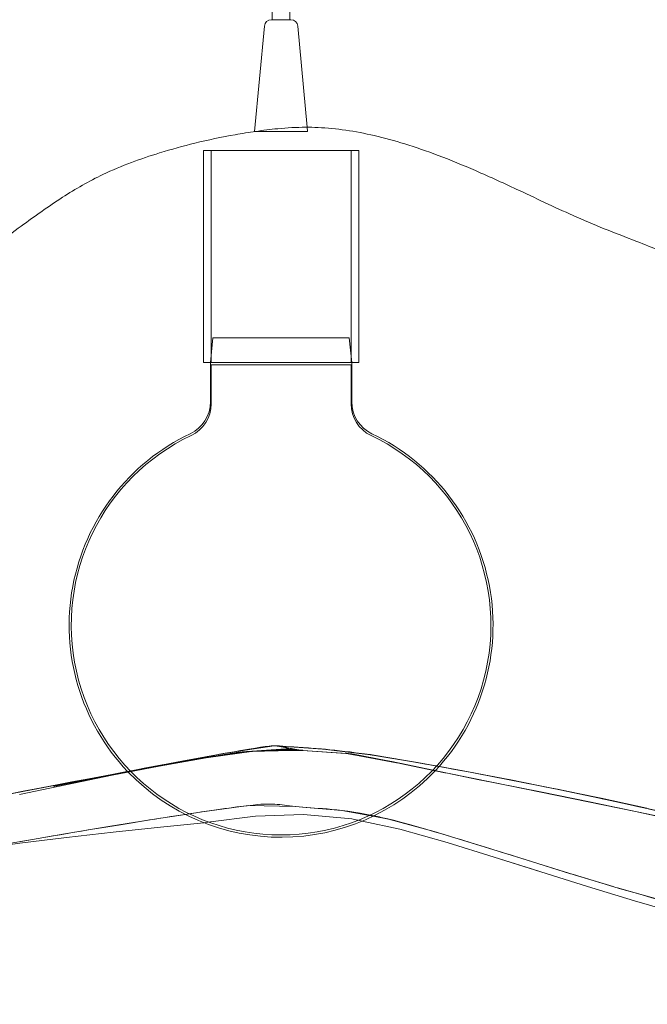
# Model space of a CAD drawing. Header units: millimetres. Extents: x -104 to 756, y 849 to 2131.
# Tile 3 of 5: x 142 to 319, y 852 to 1131. Entities that reach past the tile are written whole.
import ezdxf

# ---------------------------------------------------------------- set-up
doc = ezdxf.new("R2010")
doc.units = ezdxf.units.MM

# ---------------------------------------------------------------- blocks, each defined once
blk = doc.blocks.new('A$C293D20A0')
at = {"color": 0, "linetype": 'Continuous', "lineweight": 0}
for p, q in [((-56.37, -65.52), (-56.37, 934.42)), ((-51.37, -65.52), (-51.37, 934.42)), ((-56.62, -65.52), (-51.12, -65.52)), ((-58.61, -67.34), (-61.37, -97.14)), ((-49.12, -67.34), (-46.48, -95.95)), ((-61.37, -97.14), (-61.11, -97.14)), ((-61.11, -97.14), (-46.37, -97.14)), ((-46.48, -95.95), (-46.37, -97.14)), ((-31.87, -102.52), (-75.87, -102.52)), ((-75.87, -162.52), (-75.87, -102.52)), ((-73.67, -162.52), (-73.67, -102.52)), ((-34.07, -162.52), (-34.07, -102.52)), ((-31.87, -162.52), (-31.87, -102.52)), ((-73.17, -155.52), (-73.87, -162.52)), ((-73.17, -155.52), (-34.57, -155.52)), ((-34.57, -155.52), (-33.87, -162.52)), ((-75.87, -162.52), (-31.87, -162.52)), ((-73.87, -173.66), (-73.87, -162.52)), ((-34.07, -163.22), (-73.67, -163.22)), ((-73.67, -174.25), (-73.67, -163.22)), ((-34.07, -174.25), (-34.07, -163.22)), ((-33.87, -173.66), (-33.87, -162.52)), ((-69.03, -273.03), (-81.99, -275.4)), ((-66.57, -272.91), (-79.69, -275.13)), ((-66.49, -272.9), (-79.62, -275.12)), ((-66.41, -272.9), (-79.54, -275.1)), ((-66.32, -272.89), (-79.46, -275.09)), ((-66.24, -272.88), (-79.39, -275.08)), ((-66.15, -272.88), (-79.31, -275.06)), ((-66.07, -272.87), (-79.23, -275.05)), ((-65.98, -272.86), (-79.16, -275.04)), ((-65.9, -272.86), (-79.08, -275.02)), ((-65.81, -272.85), (-79, -275.01)), ((-65.72, -272.84), (-78.93, -275)), ((-65.64, -272.84), (-78.85, -274.98)), ((-65.55, -272.83), (-78.77, -274.97)), ((-65.47, -272.82), (-78.69, -274.95)), ((-65.38, -272.82), (-78.62, -274.94)), ((-65.29, -272.81), (-78.54, -274.93)), ((-65.21, -272.8), (-78.46, -274.91)), ((-65.12, -272.8), (-78.38, -274.9)), ((-65.03, -272.79), (-78.31, -274.88)), ((-64.95, -272.78), (-78.23, -274.87)), ((-64.86, -272.78), (-78.15, -274.85)), ((-64.78, -272.77), (-78.07, -274.84)), ((-64.69, -272.76), (-78, -274.83)), ((-64.6, -272.76), (-77.92, -274.81)), ((-64.52, -272.75), (-77.84, -274.8)), ((-64.43, -272.74), (-77.76, -274.79)), ((-64.35, -272.74), (-77.69, -274.77)), ((-64.26, -272.73), (-77.61, -274.76)), ((-64.18, -272.73), (-77.54, -274.75)), ((-64.1, -272.72), (-77.46, -274.73)), ((-64.01, -272.71), (-77.38, -274.72)), ((-63.93, -272.71), (-77.31, -274.71)), ((-63.85, -272.7), (-77.23, -274.69)), ((-63.77, -272.69), (-77.16, -274.68)), ((-63.68, -272.69), (-77.09, -274.67)), ((-63.6, -272.68), (-77.01, -274.66)), ((-63.52, -272.68), (-76.94, -274.65)), ((-63.44, -272.67), (-76.87, -274.63)), ((-63.36, -272.67), (-76.79, -274.62)), ((-63.28, -272.66), (-76.72, -274.61)), ((-63.21, -272.66), (-76.65, -274.6)), ((-63.13, -272.65), (-76.58, -274.59)), ((-76.58, -274.59), (-63.21, -272.66)), ((-76.51, -274.58), (-63.13, -272.65)), ((-76.22, -274.54), (-63.28, -272.66)), ((-76.08, -274.52), (-66.57, -272.91)), ((-76, -274.51), (-66.49, -272.9)), ((-75.95, -274.5), (-63.36, -272.67)), ((-75.92, -274.5), (-66.41, -272.9)), ((-75.84, -274.48), (-66.32, -272.89)), ((-75.77, -274.47), (-66.24, -272.88)), ((-75.72, -274.47), (-63.44, -272.67)), ((-75.7, -274.46), (-66.15, -272.88)), ((-75.63, -274.45), (-66.07, -272.87)), ((-75.56, -274.44), (-65.98, -272.86)), ((-75.53, -274.44), (-63.52, -272.68)), ((-75.5, -274.43), (-65.9, -272.86)), ((-75.44, -274.42), (-65.81, -272.85)), ((-75.38, -274.42), (-65.72, -272.84)), ((-75.36, -274.41), (-63.6, -272.68)), ((-75.32, -274.41), (-65.64, -272.84)), ((-75.27, -274.4), (-65.55, -272.83)), ((-75.22, -274.39), (-63.68, -272.69)), ((-75.22, -274.39), (-65.47, -272.82)), ((-75.17, -274.39), (-65.38, -272.82)), ((-75.13, -274.38), (-65.29, -272.81)), ((-75.11, -274.38), (-63.77, -272.69)), ((-61.56, -272.59), (-75.09, -274.45)), ((-75.09, -274.37), (-65.21, -272.8)), ((-75.05, -274.37), (-65.12, -272.8)), ((-75.01, -274.36), (-63.85, -272.7)), ((-75.01, -274.36), (-65.03, -272.79)), ((-74.98, -274.36), (-64.95, -272.78)), ((-74.95, -274.35), (-64.86, -272.78)), ((-74.94, -274.35), (-63.93, -272.71)), ((-74.92, -274.35), (-64.78, -272.77)), ((-74.9, -274.35), (-64.69, -272.76)), ((-74.89, -274.34), (-64.01, -272.71)), ((-74.88, -274.34), (-64.6, -272.76)), ((-74.87, -274.34), (-64.52, -272.75)), ((-74.86, -274.34), (-64.1, -272.72)), ((-74.85, -274.34), (-64.43, -272.74)), ((-74.84, -274.34), (-64.26, -272.73)), ((-74.84, -274.34), (-64.18, -272.73)), ((-74.84, -274.34), (-64.35, -272.74)), ((-55.85, -271.01), (-69.03, -273.03)), ((-51.29, -271.76), (-64.86, -272.78)), ((-64.78, -272.77), (-64.86, -272.78)), ((-51.2, -271.77), (-64.78, -272.77)), ((-64.78, -272.77), (-64.05, -272.72)), ((-64.69, -272.76), (-64.78, -272.77)), ((-51.1, -271.79), (-64.69, -272.76)), ((-64.69, -272.76), (-63.52, -272.68)), ((-64.6, -272.76), (-64.69, -272.76)), ((-51, -271.81), (-64.6, -272.76)), ((-64.6, -272.76), (-63.15, -272.65)), ((-64.52, -272.75), (-64.6, -272.76)), ((-50.91, -271.83), (-64.52, -272.75)), ((-64.52, -272.75), (-62.87, -272.64)), ((-64.43, -272.74), (-64.52, -272.75)), ((-50.81, -271.85), (-64.43, -272.74)), ((-64.43, -272.74), (-62.65, -272.62)), ((-64.35, -272.74), (-64.43, -272.74)), ((-50.72, -271.87), (-64.35, -272.74)), ((-64.35, -272.74), (-62.46, -272.61)), ((-64.26, -272.73), (-64.35, -272.74)), ((-50.63, -271.89), (-64.26, -272.73)), ((-64.26, -272.73), (-62.31, -272.61)), ((-64.18, -272.73), (-64.26, -272.73)), ((-50.53, -271.91), (-64.18, -272.73)), ((-64.18, -272.73), (-62.18, -272.6)), ((-64.1, -272.72), (-64.18, -272.73)), ((-50.44, -271.92), (-64.1, -272.72)), ((-64.1, -272.72), (-62.07, -272.6)), ((-64.01, -272.71), (-64.1, -272.72)), ((-64.05, -272.72), (-51.29, -271.76)), ((-50.35, -271.94), (-64.01, -272.71)), ((-64.01, -272.71), (-61.98, -272.59)), ((-63.93, -272.71), (-64.01, -272.71)), ((-50.25, -271.96), (-63.93, -272.71)), ((-63.93, -272.71), (-61.89, -272.59)), ((-63.85, -272.7), (-63.93, -272.71)), ((-50.16, -271.98), (-63.85, -272.7)), ((-63.85, -272.7), (-61.82, -272.59)), ((-63.77, -272.69), (-63.85, -272.7)), ((-50.07, -271.99), (-63.77, -272.69)), ((-63.77, -272.69), (-61.76, -272.59)), ((-63.68, -272.69), (-63.77, -272.69)), ((-49.98, -272.01), (-63.68, -272.69)), ((-63.68, -272.69), (-61.7, -272.59)), ((-63.6, -272.68), (-63.68, -272.69)), ((-49.89, -272.03), (-63.6, -272.68)), ((-63.6, -272.68), (-61.64, -272.59)), ((-63.52, -272.68), (-63.6, -272.68)), ((-63.52, -272.68), (-51.2, -271.77)), ((-49.8, -272.04), (-63.52, -272.68)), ((-63.52, -272.68), (-61.58, -272.59)), ((-63.44, -272.67), (-63.52, -272.68)), ((-49.72, -272.06), (-63.44, -272.67)), ((-63.44, -272.67), (-61.52, -272.58)), ((-63.36, -272.67), (-63.44, -272.67)), ((-49.63, -272.07), (-63.36, -272.67)), ((-63.36, -272.67), (-61.47, -272.58)), ((-63.28, -272.66), (-63.36, -272.67)), ((-49.54, -272.09), (-63.28, -272.66)), ((-63.28, -272.66), (-61.41, -272.58)), ((-63.21, -272.66), (-63.28, -272.66)), ((-49.46, -272.1), (-63.21, -272.66)), ((-63.21, -272.66), (-61.36, -272.58)), ((-63.13, -272.65), (-63.21, -272.66)), ((-63.15, -272.65), (-51.1, -271.79)), ((-49.37, -272.12), (-63.13, -272.65)), ((-63.13, -272.65), (-61.31, -272.58)), ((-63.05, -272.65), (-63.13, -272.65)), ((-49.29, -272.13), (-63.05, -272.65)), ((-63.05, -272.65), (-61.27, -272.58)), ((-62.98, -272.64), (-63.05, -272.65)), ((-62.98, -272.64), (-61.23, -272.58)), ((-61.6, -272.59), (-62.98, -272.64)), ((-62.9, -272.64), (-62.98, -272.64)), ((-62.9, -272.64), (-61.19, -272.58)), ((-61.6, -272.59), (-62.9, -272.64)), ((-62.83, -272.63), (-62.9, -272.64)), ((-62.87, -272.64), (-51, -271.81)), ((-62.83, -272.63), (-61.15, -272.58)), ((-61.59, -272.59), (-62.83, -272.63)), ((-62.75, -272.63), (-62.83, -272.63)), ((-62.75, -272.63), (-61.11, -272.57)), ((-61.59, -272.59), (-62.75, -272.63)), ((-62.68, -272.63), (-62.75, -272.63)), ((-62.68, -272.63), (-61.08, -272.57)), ((-61.59, -272.59), (-62.68, -272.63)), ((-62.61, -272.62), (-62.68, -272.63)), ((-62.65, -272.62), (-50.91, -271.83)), ((-62.61, -272.62), (-61.06, -272.57)), ((-61.58, -272.59), (-62.61, -272.62)), ((-62.54, -272.62), (-62.61, -272.62)), ((-62.54, -272.62), (-61.03, -272.57)), ((-61.58, -272.59), (-62.54, -272.62)), ((-62.47, -272.61), (-62.54, -272.62)), ((-62.47, -272.61), (-61.01, -272.57)), ((-61.57, -272.59), (-62.47, -272.61)), ((-62.4, -272.61), (-62.47, -272.61)), ((-62.46, -272.61), (-50.81, -271.85)), ((-62.4, -272.61), (-61, -272.57)), ((-61.57, -272.59), (-62.4, -272.61)), ((-62.33, -272.61), (-62.4, -272.61)), ((-62.33, -272.61), (-60.99, -272.57)), ((-61.56, -272.59), (-62.33, -272.61)), ((-62.27, -272.61), (-62.33, -272.61)), ((-62.31, -272.61), (-50.72, -271.87)), ((-48.44, -272.25), (-62.27, -272.61)), ((-62.27, -272.61), (-60.98, -272.57)), ((-62.2, -272.6), (-62.27, -272.61)), ((-48.37, -272.26), (-62.2, -272.6)), ((-62.2, -272.6), (-60.99, -272.57)), ((-62.14, -272.6), (-62.2, -272.6)), ((-62.18, -272.6), (-50.63, -271.89)), ((-48.3, -272.27), (-62.14, -272.6)), ((-62.14, -272.6), (-61.02, -272.57)), ((-62.07, -272.6), (-62.14, -272.6)), ((-62.07, -272.6), (-50.53, -271.91)), ((-48.24, -272.28), (-62.07, -272.6)), ((-62.07, -272.6), (-61.08, -272.57)), ((-62.01, -272.6), (-62.07, -272.6)), ((-48.17, -272.28), (-62.01, -272.6)), ((-62.01, -272.6), (-61.19, -272.58)), ((-61.95, -272.59), (-62.01, -272.6)), ((-61.98, -272.59), (-50.44, -271.92)), ((-48.11, -272.29), (-61.95, -272.59)), ((-61.95, -272.59), (-61.36, -272.58)), ((-61.89, -272.59), (-61.95, -272.59)), ((-61.89, -272.59), (-50.35, -271.94)), ((-48.05, -272.29), (-61.89, -272.59)), ((-61.83, -272.59), (-61.89, -272.59)), ((-61.89, -272.59), (-61.62, -272.59)), ((-61.83, -272.59), (-48.05, -272.29)), ((-61.82, -272.59), (-50.25, -271.96)), ((-61.76, -272.59), (-50.16, -271.98)), ((-61.7, -272.59), (-50.07, -271.99)), ((-61.64, -272.59), (-49.98, -272.01)), ((-61.62, -272.59), (-48.11, -272.29)), ((-61.51, -272.59), (-61.6, -272.59)), ((-61.41, -272.59), (-61.6, -272.59)), ((-61.31, -272.58), (-61.59, -272.59)), ((-61.27, -272.58), (-61.59, -272.59)), ((-61.28, -272.58), (-61.59, -272.59)), ((-61.58, -272.59), (-49.89, -272.03)), ((-61.29, -272.58), (-61.58, -272.59)), ((-61.32, -272.58), (-61.58, -272.59)), ((-61.36, -272.58), (-61.57, -272.59)), ((-61.42, -272.58), (-61.57, -272.59)), ((-47.71, -272.31), (-61.56, -272.59)), ((-61.5, -272.59), (-61.56, -272.59)), ((-61.52, -272.58), (-49.8, -272.04)), ((-49.21, -272.15), (-61.51, -272.59)), ((-48.51, -272.25), (-61.5, -272.59)), ((-61.47, -272.58), (-49.72, -272.06)), ((-48.58, -272.24), (-61.42, -272.58)), ((-61.41, -272.58), (-49.63, -272.07)), ((-49.12, -272.16), (-61.41, -272.59)), ((-61.36, -272.58), (-49.54, -272.09)), ((-48.66, -272.23), (-61.36, -272.58)), ((-61.36, -272.58), (-48.17, -272.28)), ((-48.73, -272.22), (-61.32, -272.58)), ((-61.31, -272.58), (-49.46, -272.1)), ((-49.04, -272.17), (-61.31, -272.58)), ((-48.81, -272.21), (-61.29, -272.58)), ((-48.89, -272.2), (-61.28, -272.58)), ((-61.27, -272.58), (-49.37, -272.12)), ((-48.96, -272.18), (-61.27, -272.58)), ((-61.23, -272.58), (-49.29, -272.13)), ((-61.19, -272.58), (-49.21, -272.15)), ((-61.19, -272.58), (-48.24, -272.28)), ((-61.15, -272.58), (-49.12, -272.16)), ((-61.11, -272.57), (-49.04, -272.17)), ((-61.08, -272.57), (-48.96, -272.18)), ((-61.08, -272.57), (-48.3, -272.27)), ((-61.06, -272.57), (-48.89, -272.2)), ((-61.03, -272.57), (-48.81, -272.21)), ((-61.02, -272.57), (-48.37, -272.26)), ((-61.01, -272.57), (-48.73, -272.22)), ((-61, -272.57), (-48.66, -272.23)), ((-60.99, -272.57), (-48.58, -272.24)), ((-60.99, -272.57), (-48.44, -272.25)), ((-60.98, -272.57), (-48.51, -272.25)), ((-55.84, -271.01), (-55.85, -271.01)), ((-55.84, -271.01), (-55.84, -271.01)), ((-55.79, -271.01), (-55.84, -271.01)), ((-42.42, -271.92), (-55.84, -271.01)), ((-55.73, -271.01), (-55.79, -271.01)), ((-55.68, -271.01), (-55.73, -271.01)), ((-55.62, -271.02), (-55.68, -271.01)), ((-55.56, -271.02), (-55.62, -271.02)), ((-55.5, -271.02), (-55.56, -271.02)), ((-55.5, -271.02), (-42.14, -271.93)), ((-55.44, -271.03), (-55.5, -271.02)), ((-55.37, -271.03), (-55.44, -271.03)), ((-55.31, -271.04), (-55.37, -271.03)), ((-55.24, -271.05), (-55.31, -271.04)), ((-55.17, -271.05), (-55.24, -271.05)), ((-55.1, -271.06), (-55.17, -271.05)), ((-55.03, -271.07), (-55.1, -271.06)), ((-54.96, -271.08), (-55.03, -271.07)), ((-54.89, -271.09), (-54.96, -271.08)), ((-54.81, -271.1), (-54.89, -271.09)), ((-54.74, -271.11), (-54.81, -271.1)), ((-54.66, -271.12), (-54.74, -271.11)), ((-54.58, -271.13), (-54.66, -271.12)), ((-54.5, -271.15), (-54.58, -271.13)), ((-54.42, -271.16), (-54.5, -271.15)), ((-54.34, -271.17), (-54.42, -271.16)), ((-54.26, -271.18), (-54.34, -271.17)), ((-54.17, -271.2), (-54.26, -271.18)), ((-54.09, -271.21), (-54.17, -271.2)), ((-54, -271.23), (-54.09, -271.21)), ((-53.92, -271.24), (-54, -271.23)), ((-53.83, -271.26), (-53.92, -271.24)), ((-53.74, -271.27), (-53.83, -271.26)), ((-53.65, -271.29), (-53.74, -271.27)), ((-53.56, -271.31), (-53.65, -271.29)), ((-53.47, -271.32), (-53.56, -271.31)), ((-53.38, -271.34), (-53.47, -271.32)), ((-53.29, -271.36), (-53.38, -271.34)), ((-53.2, -271.38), (-53.29, -271.36)), ((-53.11, -271.39), (-53.2, -271.38)), ((-53.01, -271.41), (-53.11, -271.39)), ((-52.92, -271.43), (-53.01, -271.41)), ((-52.82, -271.45), (-52.92, -271.43)), ((-52.73, -271.47), (-52.82, -271.45)), ((-52.64, -271.49), (-52.73, -271.47)), ((-52.54, -271.5), (-52.64, -271.49)), ((-52.44, -271.52), (-52.54, -271.5)), ((-52.35, -271.54), (-52.44, -271.52)), ((-52.25, -271.56), (-52.35, -271.54)), ((-52.16, -271.58), (-52.25, -271.56)), ((-52.06, -271.6), (-52.16, -271.58)), ((-51.96, -271.62), (-52.06, -271.6)), ((-51.87, -271.64), (-51.96, -271.62)), ((-51.77, -271.66), (-51.87, -271.64)), ((-51.68, -271.68), (-51.77, -271.66)), ((-47.98, -272.3), (-48.05, -272.29)), ((-47.83, -272.31), (-48.05, -272.29)), ((-47.93, -272.3), (-47.98, -272.3)), ((-47.87, -272.3), (-47.93, -272.3)), ((-47.81, -272.3), (-47.87, -272.3)), ((-34.2, -273.32), (-47.83, -272.31)), ((-47.76, -272.31), (-47.81, -272.3)), ((-47.71, -272.31), (-47.76, -272.31)), ((-33.86, -273.33), (-47.71, -272.31)), ((-29.05, -273.5), (-42.42, -271.92)), ((-42.08, -271.94), (-42.14, -271.93)), ((-42.01, -271.94), (-42.08, -271.94)), ((-42.08, -271.94), (-29.95, -273.38)), ((-28.71, -273.52), (-42.08, -271.94)), ((-41.95, -271.95), (-42.01, -271.94)), ((-42.01, -271.94), (-34.04, -272.89)), ((-28.65, -273.53), (-42.01, -271.94)), ((-41.88, -271.95), (-41.95, -271.95)), ((-41.95, -271.95), (-36.84, -272.56)), ((-28.58, -273.54), (-41.95, -271.95)), ((-41.81, -271.96), (-41.88, -271.95)), ((-41.88, -271.95), (-38.86, -272.31)), ((-28.51, -273.55), (-41.88, -271.95)), ((-41.74, -271.97), (-41.81, -271.96)), ((-41.81, -271.96), (-40.38, -272.13)), ((-28.44, -273.57), (-41.81, -271.96)), ((-41.67, -271.98), (-41.74, -271.97)), ((-41.74, -271.97), (-41.55, -271.99)), ((-28.37, -273.58), (-41.74, -271.97)), ((-41.67, -271.98), (-28.37, -273.58)), ((-41.55, -271.99), (-28.44, -273.57)), ((-40.38, -272.13), (-28.51, -273.55)), ((-38.86, -272.31), (-28.58, -273.54)), ((-36.84, -272.56), (-28.65, -273.53)), ((-35.67, -273.11), (-35.76, -273.1)), ((-22.2, -275.54), (-35.76, -273.1)), ((-34.04, -272.89), (-28.71, -273.52)), ((-81.99, -275.4), (-94.88, -277.81)), ((-80.06, -275.19), (-93.05, -277.59)), ((-79.99, -275.18), (-92.98, -277.58)), ((-92.98, -277.58), (-81.46, -275.45)), ((-79.92, -275.17), (-92.92, -277.57)), ((-92.92, -277.57), (-81.18, -275.4)), ((-79.84, -275.16), (-92.85, -277.55)), ((-92.85, -277.55), (-80.91, -275.35)), ((-79.77, -275.14), (-92.78, -277.54)), ((-92.78, -277.54), (-80.66, -275.31)), ((-79.69, -275.13), (-92.71, -277.53)), ((-92.71, -277.53), (-80.41, -275.26)), ((-79.62, -275.12), (-92.64, -277.51)), ((-92.64, -277.51), (-80.18, -275.22)), ((-79.54, -275.1), (-92.57, -277.5)), ((-92.57, -277.5), (-79.96, -275.18)), ((-79.46, -275.09), (-92.5, -277.49)), ((-92.5, -277.49), (-79.76, -275.14)), ((-79.39, -275.08), (-92.43, -277.47)), ((-92.43, -277.47), (-79.57, -275.11)), ((-79.31, -275.06), (-92.36, -277.46)), ((-92.36, -277.46), (-79.39, -275.08)), ((-79.23, -275.05), (-92.29, -277.44)), ((-92.29, -277.44), (-79.31, -275.06)), ((-79.16, -275.04), (-92.22, -277.43)), ((-92.22, -277.43), (-79.23, -275.05)), ((-79.08, -275.02), (-92.15, -277.41)), ((-92.15, -277.41), (-79.16, -275.04)), ((-79, -275.01), (-92.08, -277.4)), ((-92.08, -277.4), (-79.08, -275.02)), ((-78.93, -275), (-92.01, -277.38)), ((-92.01, -277.38), (-79, -275.01)), ((-78.85, -274.98), (-91.94, -277.37)), ((-91.94, -277.37), (-78.93, -275)), ((-78.77, -274.97), (-91.87, -277.35)), ((-91.87, -277.35), (-78.85, -274.98)), ((-78.69, -274.95), (-91.8, -277.34)), ((-91.8, -277.34), (-78.77, -274.97)), ((-78.62, -274.94), (-91.72, -277.32)), ((-91.72, -277.32), (-78.69, -274.95)), ((-78.15, -274.85), (-91.3, -277.23)), ((-91.3, -277.23), (-78.23, -274.87)), ((-78.07, -274.84), (-91.23, -277.22)), ((-91.23, -277.22), (-78.28, -274.88)), ((-78, -274.83), (-91.16, -277.2)), ((-91.16, -277.2), (-78.43, -274.91)), ((-77.92, -274.81), (-91.09, -277.19)), ((-91.09, -277.19), (-78.64, -274.94)), ((-77.84, -274.8), (-91.02, -277.18)), ((-91.02, -277.18), (-78.91, -274.99)), ((-77.76, -274.79), (-90.95, -277.16)), ((-90.95, -277.16), (-79.24, -275.05)), ((-77.69, -274.77), (-90.88, -277.15)), ((-90.88, -277.15), (-79.64, -275.12)), ((-77.61, -274.76), (-90.81, -277.13)), ((-90.81, -277.13), (-80.11, -275.21)), ((-77.54, -274.75), (-90.74, -277.12)), ((-90.74, -277.12), (-80.66, -275.31)), ((-77.46, -274.73), (-90.67, -277.11)), ((-90.67, -277.11), (-81.29, -275.42)), ((-77.38, -274.72), (-90.6, -277.09)), ((-90.6, -277.09), (-82.01, -275.55)), ((-77.31, -274.71), (-90.53, -277.08)), ((-90.53, -277.08), (-82.84, -275.7)), ((-77.23, -274.69), (-90.46, -277.06)), ((-90.46, -277.06), (-83.76, -275.86)), ((-77.16, -274.68), (-90.39, -277.05)), ((-77.09, -274.67), (-90.32, -277.04)), ((-77.01, -274.66), (-90.26, -277.03)), ((-76.94, -274.65), (-90.19, -277.01)), ((-90.12, -277), (-76.94, -274.65)), ((-88.78, -276.76), (-77.01, -274.66)), ((-75.09, -274.45), (-88.43, -276.81)), ((-87.3, -276.5), (-77.09, -274.67)), ((-85.98, -276.26), (-77.16, -274.68)), ((-84.81, -276.05), (-77.23, -274.69)), ((-83.76, -275.86), (-77.31, -274.71)), ((-82.84, -275.7), (-77.38, -274.72)), ((-82.01, -275.55), (-77.46, -274.73)), ((-81.46, -275.45), (-80.06, -275.19)), ((-81.29, -275.42), (-77.54, -274.75)), ((-81.18, -275.4), (-79.99, -275.18)), ((-80.91, -275.35), (-79.92, -275.17)), ((-80.66, -275.31), (-77.61, -274.76)), ((-80.66, -275.31), (-79.84, -275.16)), ((-80.41, -275.26), (-79.77, -275.14)), ((-80.18, -275.22), (-79.69, -275.13)), ((-80.11, -275.21), (-77.69, -274.77)), ((-79.96, -275.18), (-79.62, -275.12)), ((-79.76, -275.14), (-79.54, -275.1)), ((-79.62, -275.12), (-79.69, -275.13)), ((-79.64, -275.12), (-77.76, -274.79)), ((-79.62, -275.12), (-76.08, -274.52)), ((-79.54, -275.1), (-79.62, -275.12)), ((-79.57, -275.11), (-79.46, -275.09)), ((-79.54, -275.1), (-76, -274.51)), ((-79.46, -275.09), (-79.54, -275.1)), ((-79.46, -275.09), (-75.92, -274.5)), ((-79.39, -275.08), (-79.46, -275.09)), ((-79.39, -275.08), (-75.84, -274.48)), ((-79.31, -275.06), (-79.39, -275.08)), ((-79.39, -275.08), (-79.39, -275.08)), ((-79.31, -275.06), (-75.77, -274.47)), ((-79.23, -275.05), (-79.31, -275.06)), ((-79.24, -275.05), (-77.84, -274.8)), ((-79.23, -275.05), (-75.7, -274.46)), ((-79.16, -275.04), (-79.23, -275.05)), ((-79.16, -275.04), (-75.63, -274.45)), ((-79.08, -275.02), (-79.16, -275.04)), ((-79.08, -275.02), (-75.56, -274.44)), ((-79, -275.01), (-79.08, -275.02)), ((-79, -275.01), (-75.5, -274.43)), ((-78.93, -275), (-79, -275.01)), ((-78.93, -275), (-75.44, -274.42)), ((-78.85, -274.98), (-78.93, -275)), ((-78.91, -274.99), (-77.92, -274.81)), ((-78.85, -274.98), (-75.38, -274.42)), ((-78.77, -274.97), (-78.85, -274.98)), ((-78.77, -274.97), (-75.32, -274.41)), ((-78.69, -274.95), (-78.77, -274.97)), ((-78.69, -274.95), (-75.27, -274.4)), ((-78.62, -274.94), (-78.69, -274.95)), ((-78.64, -274.94), (-78, -274.83)), ((-78.62, -274.94), (-75.22, -274.39)), ((-78.54, -274.93), (-75.17, -274.39)), ((-78.46, -274.91), (-75.13, -274.38)), ((-78.43, -274.91), (-78.07, -274.84)), ((-78.38, -274.9), (-75.09, -274.37)), ((-78.31, -274.88), (-75.05, -274.37)), ((-78.28, -274.88), (-78.15, -274.85)), ((-78.23, -274.87), (-75.01, -274.36)), ((-78.15, -274.85), (-78.23, -274.87)), ((-78.15, -274.85), (-74.98, -274.36)), ((-78.07, -274.84), (-78.15, -274.85)), ((-78.07, -274.84), (-74.95, -274.35)), ((-78, -274.83), (-78.07, -274.84)), ((-78, -274.83), (-74.92, -274.35)), ((-77.92, -274.81), (-78, -274.83)), ((-77.92, -274.81), (-74.9, -274.35)), ((-77.84, -274.8), (-77.92, -274.81)), ((-77.84, -274.8), (-74.88, -274.34)), ((-77.76, -274.79), (-77.84, -274.8)), ((-77.76, -274.79), (-74.87, -274.34)), ((-77.69, -274.77), (-77.76, -274.79)), ((-77.69, -274.77), (-74.85, -274.34)), ((-77.61, -274.76), (-77.69, -274.77)), ((-77.61, -274.76), (-74.84, -274.34)), ((-77.54, -274.75), (-77.61, -274.76)), ((-77.54, -274.75), (-74.84, -274.34)), ((-77.46, -274.73), (-77.54, -274.75)), ((-77.46, -274.73), (-74.84, -274.34)), ((-77.38, -274.72), (-77.46, -274.73)), ((-77.38, -274.72), (-74.86, -274.34)), ((-77.31, -274.71), (-77.38, -274.72)), ((-77.31, -274.71), (-74.89, -274.34)), ((-77.23, -274.69), (-77.31, -274.71)), ((-77.23, -274.69), (-74.94, -274.35)), ((-77.16, -274.68), (-77.23, -274.69)), ((-77.16, -274.68), (-75.01, -274.36)), ((-77.09, -274.67), (-77.16, -274.68)), ((-77.09, -274.67), (-75.11, -274.38)), ((-77.01, -274.66), (-77.09, -274.67)), ((-77.01, -274.66), (-75.22, -274.39)), ((-76.94, -274.65), (-77.01, -274.66)), ((-76.94, -274.65), (-75.36, -274.41)), ((-76.87, -274.63), (-76.94, -274.65)), ((-76.87, -274.63), (-75.53, -274.44)), ((-76.79, -274.62), (-76.87, -274.63)), ((-76.79, -274.62), (-75.72, -274.47)), ((-76.72, -274.61), (-76.79, -274.62)), ((-76.72, -274.61), (-75.95, -274.5)), ((-76.65, -274.6), (-76.72, -274.61)), ((-76.65, -274.6), (-76.22, -274.54)), ((-76.58, -274.59), (-76.65, -274.6)), ((-76.51, -274.58), (-76.58, -274.59)), ((-35.58, -273.13), (-35.67, -273.11)), ((-35.67, -273.11), (-25.21, -275)), ((-22.1, -275.57), (-35.67, -273.11)), ((-35.49, -273.14), (-35.58, -273.13)), ((-35.58, -273.13), (-24.47, -275.14)), ((-34.77, -273.28), (-35.58, -273.13)), ((-35.41, -273.16), (-35.49, -273.14)), ((-35.49, -273.14), (-23.67, -275.29)), ((-34.77, -273.28), (-35.49, -273.14)), ((-35.32, -273.17), (-35.41, -273.16)), ((-35.41, -273.16), (-22.81, -275.46)), ((-34.76, -273.28), (-35.41, -273.16)), ((-35.24, -273.19), (-35.32, -273.17)), ((-35.32, -273.17), (-21.86, -275.64)), ((-34.75, -273.28), (-35.32, -273.17)), ((-35.15, -273.2), (-35.24, -273.19)), ((-35.24, -273.19), (-21.74, -275.67)), ((-34.74, -273.28), (-35.24, -273.19)), ((-35.07, -273.21), (-35.15, -273.2)), ((-35.15, -273.2), (-21.66, -275.7)), ((-34.72, -273.28), (-35.15, -273.2)), ((-34.99, -273.22), (-35.07, -273.21)), ((-35.07, -273.21), (-21.57, -275.72)), ((-34.7, -273.28), (-35.07, -273.21)), ((-34.91, -273.24), (-34.99, -273.22)), ((-34.99, -273.22), (-21.49, -275.74)), ((-34.68, -273.28), (-34.99, -273.22)), ((-34.83, -273.25), (-34.91, -273.24)), ((-34.91, -273.24), (-21.4, -275.76)), ((-34.65, -273.28), (-34.91, -273.24)), ((-34.75, -273.26), (-34.83, -273.25)), ((-34.83, -273.25), (-21.32, -275.78)), ((-34.62, -273.29), (-34.83, -273.25)), ((-34.43, -273.34), (-34.77, -273.28)), ((-33.9, -273.43), (-34.77, -273.28)), ((-33.32, -273.54), (-34.76, -273.28)), ((-34.68, -273.27), (-34.75, -273.26)), ((-34.75, -273.26), (-21.24, -275.8)), ((-34.58, -273.29), (-34.75, -273.26)), ((-32.7, -273.65), (-34.75, -273.28)), ((-32.03, -273.78), (-34.74, -273.28)), ((-31.3, -273.91), (-34.72, -273.28)), ((-30.51, -274.06), (-34.7, -273.28)), ((-34.61, -273.28), (-34.68, -273.27)), ((-34.68, -273.27), (-21.16, -275.82)), ((-34.55, -273.29), (-34.68, -273.27)), ((-29.63, -274.23), (-34.68, -273.28)), ((-28.65, -274.41), (-34.65, -273.28)), ((-27.56, -274.61), (-34.62, -273.29)), ((-34.59, -273.28), (-34.61, -273.28)), ((-34.61, -273.28), (-21.09, -275.84)), ((-34.51, -273.29), (-34.61, -273.28)), ((-34.53, -273.28), (-34.59, -273.28)), ((-26.33, -274.85), (-34.58, -273.29)), ((-24.92, -275.11), (-34.55, -273.29)), ((-34.53, -273.28), (-21.01, -275.85)), ((-34.46, -273.3), (-34.53, -273.28)), ((-34.46, -273.29), (-34.53, -273.28)), ((-23.28, -275.42), (-34.51, -273.29)), ((-34.46, -273.29), (-20.94, -275.87)), ((-34.42, -273.3), (-34.46, -273.29)), ((-34.39, -273.3), (-34.46, -273.29)), ((-21.35, -275.79), (-34.46, -273.3)), ((-22.01, -275.59), (-34.43, -273.34)), ((-20.87, -275.88), (-34.42, -273.3)), ((-34.33, -273.31), (-34.39, -273.3)), ((-34.26, -273.31), (-34.33, -273.31)), ((-34.2, -273.32), (-34.26, -273.31)), ((-21.92, -275.62), (-33.9, -273.43)), ((-20.25, -275.95), (-33.86, -273.33)), ((-21.83, -275.65), (-33.32, -273.54)), ((-21.74, -275.67), (-32.7, -273.65)), ((-21.66, -275.7), (-32.03, -273.78)), ((-21.57, -275.72), (-31.3, -273.91)), ((-21.49, -275.74), (-30.51, -274.06)), ((-29.95, -273.38), (-28.77, -273.52)), ((-21.4, -275.76), (-29.63, -274.23)), ((-15.85, -275.69), (-29.05, -273.5)), ((-28.71, -273.52), (-28.77, -273.52)), ((-28.65, -273.53), (-28.71, -273.52)), ((-28.58, -273.54), (-28.65, -273.53)), ((-28.65, -273.53), (-18.68, -275.2)), ((-15.44, -275.74), (-28.65, -273.53)), ((-21.32, -275.78), (-28.65, -274.41)), ((-28.58, -273.54), (-15.44, -275.74)), ((-21.24, -275.8), (-27.56, -274.61)), ((-21.16, -275.82), (-26.33, -274.85)), ((-25.21, -275), (-22.2, -275.54)), ((-21.09, -275.84), (-24.92, -275.11)), ((-24.47, -275.14), (-22.1, -275.57)), ((-23.67, -275.29), (-22.01, -275.59)), ((-21.01, -275.85), (-23.28, -275.42)), ((-22.81, -275.46), (-21.92, -275.62)), ((-21.86, -275.64), (-21.83, -275.65)), ((-20.94, -275.87), (-21.35, -275.79)), ((-20.94, -275.87), (-21.01, -275.85)), ((-20.94, -275.87), (-21.01, -275.85)), ((-20.2, -276.02), (-20.94, -275.87)), ((-20.94, -275.87), (-7.55, -278.63)), ((-20.93, -275.87), (-20.94, -275.87)), ((-20.87, -275.88), (-20.94, -275.87)), ((-16.6, -276.76), (-20.93, -275.87)), ((-12.26, -277.66), (-20.87, -275.88)), ((-20.87, -275.88), (-7.48, -278.65)), ((-18.68, -275.2), (-15.51, -275.73)), ((-2.76, -278.06), (-15.85, -275.69)), ((-15.44, -275.74), (-15.51, -275.73)), ((-15.44, -275.74), (-2.42, -278.09)), ((-94.88, -277.81), (-107.74, -280.24)), ((-105.8, -280.02), (-92.92, -277.57)), ((-92.78, -277.54), (-105.74, -280.01)), ((-92.85, -277.55), (-105.74, -280.01)), ((-105.74, -280.01), (-92.85, -277.55)), ((-92.71, -277.53), (-105.67, -280)), ((-105.67, -280), (-92.78, -277.54)), ((-105.61, -279.98), (-92.71, -277.53)), ((-103.79, -279.62), (-90.74, -277.12)), ((-103.73, -279.61), (-90.67, -277.11)), ((-96.45, -278.21), (-103.73, -279.61)), ((-103.67, -279.6), (-90.6, -277.09)), ((-93.17, -277.58), (-103.67, -279.6)), ((-90.46, -277.06), (-103.6, -279.59)), ((-103.6, -279.59), (-90.53, -277.08)), ((-90.74, -277.12), (-102.2, -279.32)), ((-88.43, -276.81), (-101.67, -279.36)), ((-90.67, -277.11), (-99.46, -278.79)), ((-90.6, -277.09), (-96.45, -278.21)), ((-90.53, -277.08), (-93.17, -277.58)), ((-92.98, -277.58), (-93.05, -277.59)), ((-92.92, -277.57), (-92.98, -277.58)), ((-90.39, -277.05), (-90.46, -277.06)), ((-90.39, -277.05), (-84.81, -276.05)), ((-90.32, -277.04), (-90.39, -277.05)), ((-90.32, -277.04), (-85.98, -276.26)), ((-90.26, -277.03), (-90.32, -277.04)), ((-90.26, -277.03), (-87.3, -276.5)), ((-90.19, -277.01), (-90.26, -277.03)), ((-90.19, -277.01), (-88.78, -276.76)), ((-90.12, -277), (-90.19, -277.01)), ((-7.33, -278.68), (-20.8, -275.89)), ((-20.8, -275.89), (-7.4, -278.67)), ((-6.79, -278.75), (-20.25, -275.95)), ((-7.55, -278.63), (-20.2, -276.02)), ((-7.48, -278.65), (-16.6, -276.76)), ((-7.4, -278.67), (-12.26, -277.66)), ((10.27, -280.53), (-2.76, -278.06)), ((-2.35, -278.11), (-2.42, -278.09)), ((-2.35, -278.11), (10.62, -280.57)), ((-107.74, -280.24), (-120.57, -282.69)), ((-118.3, -282.46), (-105.42, -279.95)), ((-106.57, -280.17), (-118.3, -282.46)), ((-118.24, -282.45), (-105.35, -279.93)), ((-106.64, -280.19), (-118.24, -282.45)), ((-118.18, -282.44), (-105.29, -279.92)), ((-106.71, -280.2), (-118.18, -282.44)), ((-118.12, -282.43), (-105.22, -279.91)), ((-106.76, -280.21), (-118.12, -282.43)), ((-118.06, -282.43), (-105.16, -279.9)), ((-106.81, -280.22), (-118.06, -282.43)), ((-118, -282.42), (-105.09, -279.88)), ((-106.84, -280.22), (-118, -282.42)), ((-117.94, -282.41), (-105.03, -279.87)), ((-106.86, -280.23), (-117.94, -282.41)), ((-117.88, -282.4), (-104.96, -279.86)), ((-106.86, -280.23), (-117.88, -282.4)), ((-117.82, -282.39), (-104.9, -279.84)), ((-106.82, -280.22), (-117.82, -282.39)), ((-117.76, -282.38), (-104.83, -279.83)), ((-106.74, -280.2), (-117.76, -282.38)), ((-117.7, -282.37), (-104.77, -279.82)), ((-106.61, -280.18), (-117.7, -282.37)), ((-117.64, -282.36), (-104.7, -279.8)), ((-106.43, -280.15), (-117.64, -282.36)), ((-117.58, -282.35), (-104.64, -279.79)), ((-106.21, -280.1), (-117.58, -282.35)), ((-117.52, -282.34), (-104.57, -279.78)), ((-105.95, -280.05), (-117.52, -282.34)), ((-117.46, -282.33), (-104.51, -279.76)), ((-105.64, -279.99), (-117.46, -282.33)), ((-117.4, -282.32), (-104.44, -279.75)), ((-105.27, -279.92), (-117.4, -282.32)), ((-117.34, -282.31), (-104.38, -279.74)), ((-104.86, -279.83), (-117.34, -282.31)), ((-117.28, -282.3), (-104.31, -279.72)), ((-104.4, -279.74), (-117.28, -282.3)), ((-104.18, -279.7), (-117.22, -282.29)), ((-117.22, -282.29), (-104.25, -279.71)), ((-101.67, -279.36), (-114.83, -282.04)), ((-104.9, -279.84), (-106.86, -280.23)), ((-104.96, -279.86), (-106.86, -280.23)), ((-105.03, -279.87), (-106.84, -280.22)), ((-104.83, -279.83), (-106.82, -280.22)), ((-105.09, -279.88), (-106.81, -280.22)), ((-105.16, -279.9), (-106.76, -280.21)), ((-104.77, -279.82), (-106.74, -280.2)), ((-105.22, -279.91), (-106.71, -280.2)), ((-105.29, -279.92), (-106.64, -280.19)), ((-104.7, -279.8), (-106.61, -280.18)), ((-105.35, -279.93), (-106.57, -280.17)), ((-104.64, -279.79), (-106.43, -280.15)), ((-104.57, -279.78), (-106.21, -280.1)), ((-104.51, -279.76), (-105.95, -280.05)), ((-105.74, -280.01), (-105.8, -280.02)), ((-104.44, -279.75), (-105.64, -279.99)), ((-105.54, -279.97), (-105.61, -279.98)), ((-105.48, -279.96), (-105.54, -279.97)), ((-105.42, -279.95), (-105.48, -279.96)), ((-104.38, -279.74), (-105.27, -279.92)), ((-104.31, -279.72), (-104.86, -279.83)), ((-104.25, -279.71), (-104.4, -279.74)), ((-104.12, -279.69), (-104.18, -279.7)), ((-104.05, -279.67), (-104.12, -279.69)), ((-103.99, -279.66), (-104.05, -279.67)), ((-103.92, -279.65), (-103.99, -279.66)), ((-103.86, -279.64), (-103.92, -279.65)), ((-102.2, -279.32), (-103.86, -279.64)), ((-99.46, -278.79), (-103.79, -279.62)), ((-7.26, -278.7), (-7.33, -278.68)), ((2.24, -280.62), (-7.26, -278.7)), ((6.23, -281.43), (-7.2, -278.71)), ((-7.2, -278.71), (6.17, -281.42)), ((6.65, -281.48), (-6.79, -278.75)), ((6.17, -281.42), (2.24, -280.62)), ((19.65, -284.14), (6.23, -281.43)), ((23.28, -283.12), (10.27, -280.53)), ((10.69, -280.59), (10.62, -280.57)), ((10.69, -280.59), (23.63, -283.16)), ((-120.57, -282.69), (-133.39, -285.16)), ((-114.83, -282.04), (-127.94, -284.8)), ((20.07, -284.19), (6.65, -281.48)), ((33.07, -286.87), (19.65, -284.14)), ((33.49, -286.93), (20.07, -284.19)), ((36.27, -285.82), (23.28, -283.12)), ((23.7, -283.17), (23.63, -283.16)), ((36.7, -285.88), (23.7, -283.17)), ((46.51, -289.66), (33.07, -286.87)), ((46.94, -289.72), (33.49, -286.93)), ((49.27, -288.67), (36.27, -285.82)), ((47.49, -288.24), (36.7, -285.88)), ((49.78, -288.74), (36.77, -285.89)), ((36.77, -285.89), (49.7, -288.72)), ((-80.96, -290.44), (-76.19, -289.71)), ((-76.19, -289.71), (-63.14, -287.94)), ((-63.14, -287.94), (-49.93, -288.22)), ((-49.93, -288.22), (-36.68, -289.33)), ((-36.68, -289.33), (-27.84, -290.97)), ((59.98, -292.53), (46.51, -289.66)), ((60.41, -292.59), (46.94, -289.72)), ((49.7, -288.72), (47.49, -288.24)), ((62.27, -291.69), (49.27, -288.67)), ((54.1, -289.74), (49.78, -288.74)), ((-102.16, -293.81), (-89.19, -291.71)), ((-89.19, -291.71), (-80.96, -290.44)), ((-74.61, -292.67), (-61.14, -290.92)), ((-61.14, -290.92), (-47.48, -290.45)), ((-47.48, -290.45), (-33.8, -291.73)), ((-33.8, -291.73), (-30.9, -292.34)), ((-30.9, -292.34), (-20.22, -294.6)), ((-27.84, -290.97), (-23.48, -291.77)), ((-23.48, -291.77), (-23.47, -291.78)), ((-23.48, -291.77), (-23.48, -291.77)), ((-23.47, -291.78), (-10.49, -295.32)), ((-115.12, -295.97), (-102.16, -293.81)), ((-101.39, -295.46), (-88.04, -294.05)), ((-88.04, -294.05), (-75.74, -292.78)), ((-75.74, -292.78), (-74.61, -292.67)), ((-20.22, -294.6), (-6.85, -298.41)), ((-10.49, -295.32), (2.39, -299.23)), ((-128.06, -298.16), (-115.12, -295.97)), ((-127.87, -298.62), (-114.67, -296.97)), ((-114.67, -296.97), (-101.39, -295.46)), ((-141, -300.39), (-127.87, -298.62)), ((-6.85, -298.41), (6.43, -302.52)), ((2.39, -299.23), (15.24, -303.24)), ((15.24, -303.24), (2.39, -299.23)), ((6.42, -302.52), (19.67, -306.71)), ((19.67, -306.71), (6.42, -302.52)), ((6.43, -302.52), (17.05, -305.88)), ((15.24, -303.24), (28.08, -307.22)), ((28.08, -307.22), (15.24, -303.24)), ((15.24, -303.24), (15.24, -303.24)), ((15.24, -303.24), (15.24, -303.24)), ((17.05, -305.88), (19.67, -306.71)), ((19.67, -306.71), (32.91, -310.86)), ((19.67, -306.71), (32.91, -310.86)), ((28.08, -307.22), (28.89, -307.47)), ((28.08, -307.22), (28.88, -307.46)), ((28.88, -307.46), (40.37, -310.92)), ((28.89, -307.47), (29.06, -307.52)), ((29.06, -307.52), (40.15, -310.86)), ((32.91, -310.86), (46.17, -314.89)), ((32.91, -310.86), (46.17, -314.9)), ((40.15, -310.86), (40.35, -310.92)), ((40.35, -310.92), (40.94, -311.1)), ((40.37, -310.92), (40.94, -311.1)), ((40.94, -311.1), (41.34, -311.21)), ((40.94, -311.1), (41.33, -311.21)), ((41.33, -311.21), (53.68, -314.72)), ((41.34, -311.21), (41.67, -311.3)), ((41.67, -311.3), (53.48, -314.66)), ((46.17, -314.89), (59.46, -318.7)), ((46.17, -314.9), (59.47, -318.71))]:
    blk.add_line(p, q, dxfattribs=at)
at = {"color": 0, "linetype": 'Continuous', "lineweight": 0, "extrusion": (0, 0, -1)}
for centre, radius, start, end in [((56.62, -67.52), 2, 5.282, 90), ((51.12, -67.52), 2, 90, 174.718), ((83.87, -173.66), 10, 180, 244.6231), ((83.57, -174.25), 9.9, 180, 244.6231), ((24.17, -174.25), 9.9, 295.3769, 0), ((23.87, -173.66), 10, 295.3769, 0), ((53.87, -236.86), 59.4, 115.3769, 64.6231), ((53.87, -236.91), 60, 316.4189, 64.6231), ((53.87, -236.91), 60, 115.3769, 223.3342), ((53.87, -236.91), 60, 316.4168, 316.4189), ((53.87, -236.91), 60, 316.1325, 316.4168), ((53.87, -236.91), 60, 223.3342, 316.1325)]:
    blk.add_arc(centre, radius, start, end, dxfattribs=at)
at = {"color": 0, "linetype": 'Continuous', "lineweight": 0}
for points, knots in [([(-218.56, -194.3), (-216.82, -192.33), (-214.99, -190.44), (-211, -186.55), (-208.82, -184.56), (-203.93, -180.24), (-201.18, -177.93), (-195.05, -172.92), (-191.65, -170.24), (-184.06, -164.41), (-179.85, -161.27), (-170.48, -154.42), (-165.31, -150.74), (-153.82, -142.69), (-147.42, -138.45), (-136.51, -130.75), (-131.99, -127.29), (-123.6, -121.12), (-119.74, -118.36), (-112.07, -113.42), (-108.27, -111.21), (-101.69, -108.07), (-98.99, -106.97), (-93.62, -104.96), (-90.95, -104.05), (-84.96, -102.2), (-81.63, -101.28), (-74.5, -99.54), (-70.71, -98.74), (-64.94, -97.72), (-62.99, -97.41), (-61.04, -97.13)], [0, 0, 0, 0, 7.901728, 7.901728, 16.735231, 16.735231, 27.491951, 27.491951, 40.494346, 40.494346, 56.283407, 56.283407, 75.435042, 75.435042, 98.602123, 98.602123, 115.902852, 115.902852, 130.309308, 130.309308, 143.52034, 143.52034, 152.25425, 152.25425, 160.707541, 160.707541, 171.070107, 171.070107, 182.704493, 182.704493, 188.632364, 188.632364, 188.632364, 188.632364]), ([(-61.04, -97.13), (-58.97, -96.84), (-56.91, -96.58), (-52.19, -96.1), (-49.52, -95.96), (-46.86, -95.95)], [188.632364, 188.632364, 188.632364, 188.632364, 194.877584, 194.877584, 202.856515, 202.856515, 202.856515, 202.856515]), ([(-46.86, -95.95), (-45.71, -95.95), (-44.56, -95.98), (-40.79, -96.16), (-38.16, -96.42), (-32.86, -97.18), (-30.16, -97.7), (-24.59, -98.98), (-21.71, -99.78), (-15.69, -101.64), (-12.55, -102.74), (-5.88, -105.26), (-2.35, -106.72), (5.34, -110.05), (9.49, -111.96), (19.03, -116.42), (24.42, -118.98), (35.72, -124.04), (41.74, -126.28), (51.98, -130.3), (56.21, -132.07), (65.04, -136.01), (69.62, -138.2), (78.72, -142.83), (83.23, -145.28), (92.41, -150.46), (97.07, -153.19), (106.87, -158.93), (112.02, -161.92), (122.62, -167.8), (128.11, -170.63), (138.57, -175.88), (143.51, -178.36), (153.44, -183.38), (158.42, -185.91), (170.97, -192.28), (178.54, -196.14), (194.96, -204.49), (203.83, -208.99), (218.63, -216.58), (224.56, -219.65), (236.85, -226.03), (243.21, -229.36), (257.78, -237.01), (265.99, -241.34), (283.33, -250.57), (292.46, -255.46), (303.89, -261.59), (306.19, -262.83), (308.49, -264.07)], [202.856515, 202.856515, 202.856515, 202.856515, 206.308051, 206.308051, 214.193296, 214.193296, 222.403793, 222.403793, 231.347396, 231.347396, 241.318488, 241.318488, 252.758376, 252.758376, 266.456989, 266.456989, 284.367444, 284.367444, 303.626763, 303.626763, 317.411156, 317.411156, 332.672821, 332.672821, 348.092627, 348.092627, 364.30793, 364.30793, 382.172882, 382.172882, 400.682538, 400.682538, 417.32346, 417.32346, 434.193692, 434.193692, 459.850895, 459.850895, 489.755619, 489.755619, 509.775067, 509.775067, 531.314907, 531.314907, 559.155559, 559.155559, 590.282744, 590.282744, 598.128391, 598.128391, 598.128391, 598.128391]), ([(-55.85, -271.01), (-56.05, -271.03), (-56.3, -271.05), (-58.23, -271.22), (-59.21, -271.34), (-74.73, -273.96), (-102.46, -279.18), (-146.19, -287.63)], [0.7585216, 0.7585216, 0.7585216, 0.7585216, 0.7702237, 0.7702237, 0.8262819, 0.8262819, 1, 1, 1, 1]), ([(-42.79, -271.89), (-47.54, -271.48), (-51.11, -271.31), (-54.99, -271.02), (-55.1, -270.96), (-55.82, -271.01)], [0.6519548, 0.6519548, 0.6519548, 0.6519548, 0.7143639, 0.7143639, 0.7578649, 0.7578649, 0.7578649, 0.7578649]), ([(-19.96, -274.98), (-21.81, -274.67), (-23.55, -274.37), (-25.63, -274.03), (-26.09, -273.95), (-26.55, -273.88)], [0.57535973, 0.57535973, 0.57535973, 0.57535973, 0.58974948, 0.58974948, 0.59390568, 0.59390568, 0.59390568, 0.59390568]), ([(80.31, -296.35), (78.11, -295.73), (75.9, -295.12), (43.82, -286.78), (3.21, -278.96), (-19.96, -274.98)], [0.3818675, 0.3818675, 0.3818675, 0.3818675, 0.3952938, 0.3952938, 0.5753597, 0.5753597, 0.5753597, 0.5753597]), ([(-27.59, -290.85), (-38.58, -288.55), (-44.55, -288.85), (-52.25, -287.94), (-53.68, -287.65), (-57.69, -287.5), (-58.19, -287.41), (-66.05, -288.25), (-72.44, -289.12), (-80.99, -290.43)], [0.5968917, 0.5968917, 0.5968917, 0.5968917, 0.7143639, 0.7143639, 0.7702237, 0.7702237, 0.8262819, 0.8262819, 0.8917901, 0.8917901, 0.8917901, 0.8917901]), ([(271.79, -342.74), (234.34, -344.19), (198.22, -342.79), (128.65, -334.27), (94.81, -325.14), (31.88, -309.37), (-6.31, -295.63), (-26.23, -291.13), (-26.92, -290.99), (-27.59, -290.85)], [0, 0, 0, 0, 0.1976554, 0.1976554, 0.3952938, 0.3952938, 0.5897495, 0.5897495, 0.5968917, 0.5968917, 0.5968917, 0.5968917])]:
    blk.add_open_spline(points, degree=3, knots=knots, dxfattribs=at)
for points in [[(-55.82, -271.01), (-55.83, -271.01), (-55.84, -271.01), (-55.85, -271.01)], [(-41.32, -272.02), (-41.82, -271.97), (-42.31, -271.93), (-42.79, -271.89)], [(-29.6, -273.42), (-34.02, -272.77), (-37.94, -272.33), (-41.32, -272.02)], [(-26.55, -273.88), (-27.59, -273.72), (-28.61, -273.56), (-29.6, -273.42)], [(-80.99, -290.43), (-95.11, -292.59), (-115.11, -295.91), (-141, -300.39)]]:
    blk.add_open_spline(points, degree=3, dxfattribs=at)

msp = doc.modelspace()

# ---------------------------------------------------------------- block references
msp.add_blockref('A$C293D20A0', (269.47, 1196.6))

doc.saveas('drawing.dxf')
